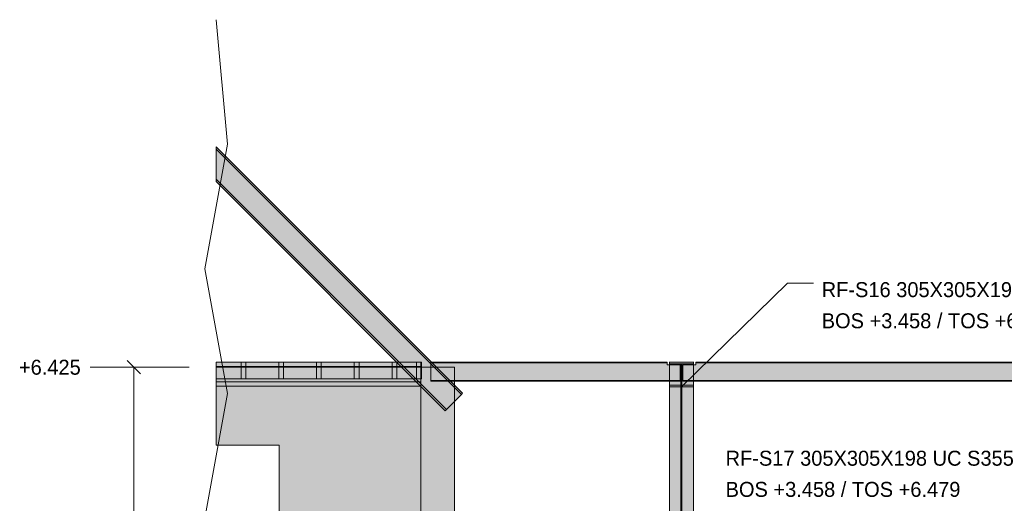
# Model space of a CAD drawing. Header units: millimetres. Extents: x 8750 to 43375, y -8109 to 26244.
# Tile 3 of 10: x 14381 to 24822, y 4984 to 10107. Entities that reach past the tile are written whole.
import ezdxf

# ---------------------------------------------------------------- set-up
doc = ezdxf.new("R2010")
doc.units = ezdxf.units.MM
for name, color, linetype in [('FILL-INK', 7, 'Continuous'), ('FILL-STEEL', 7, 'Continuous'), ('FILL-TIMBER', 7, 'Continuous'), ('FILL-WHITE', 7, 'Continuous'), ('LINE-CORE', 7, 'Continuous'), ('LINE-INK', 7, 'Continuous'), ('TEXT-INK', 7, 'Continuous')]:
    doc.layers.add(name, color=color, linetype=linetype)

msp = doc.modelspace()

# ---------------------------------------------------------------- hatches: boundary and pattern name
at = {"layer": 'FILL-INK', "true_color": 0x1a1a1f}
h = msp.add_hatch(color=256, dxfattribs=at)
h.dxf.hatch_style = 1
h.paths.add_polyline_path([(21398, 6219), (21490, 6375), (21556, 6307)])
at = {"layer": 'FILL-STEEL', "true_color": 0x0d2973}
h = msp.add_hatch(color=256, dxfattribs=at)
h.dxf.hatch_style = 1
h.paths.add_polyline_path([(21270, 6219), (21270, 6222), (21270, 6236), (21366, 6236), (21393, 6236), (21393, 6285), (21393, 6462), (21299, 6462), (21270, 6462), (21270, 6466), (21270, 6479), (21465, 6479), (21526, 6479), (21526, 6475), (21526, 6462), (21432, 6462), (21403, 6462), (21403, 6408), (21403, 6236), (21499, 6236), (21526, 6236), (21526, 6232), (21526, 6219), (21325, 6219)])
at = {"layer": 'FILL-TIMBER', "true_color": 0xedd6a8}
h = msp.add_hatch(color=256, dxfattribs=at)
h.dxf.hatch_style = 1
h.paths.add_polyline_path([(16779, 6304), (16761, 6304), (16729, 6304), (16729, 6415), (16729, 6479), (16747, 6479), (16779, 6479), (16779, 6368)])
h = msp.add_hatch(color=256, dxfattribs=at)
h.dxf.hatch_style = 1
h.paths.add_polyline_path([(17179, 6368), (17179, 6304), (17161, 6304), (17129, 6304), (17129, 6415), (17129, 6479), (17147, 6479), (17179, 6479)])
h = msp.add_hatch(color=256, dxfattribs=at)
h.dxf.hatch_style = 1
h.paths.add_polyline_path([(17579, 6368), (17579, 6304), (17561, 6304), (17529, 6304), (17529, 6415), (17529, 6479), (17547, 6479), (17579, 6479)])
h = msp.add_hatch(color=256, dxfattribs=at)
h.dxf.hatch_style = 1
h.paths.add_polyline_path([(17979, 6368), (17979, 6304), (17961, 6304), (17929, 6304), (17929, 6415), (17929, 6479), (17947, 6479), (17979, 6479)])
h = msp.add_hatch(color=256, dxfattribs=at)
h.dxf.hatch_style = 1
h.paths.add_polyline_path([(18379, 6304), (18361, 6304), (18329, 6304), (18329, 6415), (18329, 6479), (18347, 6479), (18379, 6479), (18379, 6368)])
h = msp.add_hatch(color=256, dxfattribs=at)
h.dxf.hatch_style = 1
h.paths.add_polyline_path([(18640, 6304), (18622, 6304), (18590, 6304), (18590, 6415), (18590, 6479), (18608, 6479), (18640, 6479), (18640, 6368)])
at = {"layer": 'FILL-WHITE', "true_color": 0xffffff}
h = msp.add_hatch(color=256, dxfattribs=at)
h.dxf.hatch_style = 1
h.paths.add_polyline_path([(19077, 6149), (19065, 6137), (16465, 8736), (16465, 8760)])
h = msp.add_hatch(color=256, dxfattribs=at)
h.dxf.hatch_style = 1
h.paths.add_polyline_path([(19077, 6149), (19065, 6137), (16465, 8736), (16465, 8760)])
h = msp.add_hatch(color=256, dxfattribs=at)
h.dxf.hatch_style = 1
h.paths.add_polyline_path([(19077, 6149), (19077, 6149), (19077, 6149), (19077, 6149), (19077, 6149), (19065, 6137), (16465, 8736), (16465, 8760)])
h = msp.add_hatch(color=256, dxfattribs=at)
h.dxf.hatch_style = 1
h.paths.add_polyline_path([(19077, 6149), (19077, 6149), (19077, 6149), (19077, 6149), (19077, 6149), (19065, 6137), (16465, 8736), (16465, 8760)])
h = msp.add_hatch(color=256, dxfattribs=at)
h.dxf.hatch_style = 1
h.paths.add_polyline_path([(19065, 6137), (18905, 5977), (16465, 8417), (16465, 8736)])
h = msp.add_hatch(color=256, dxfattribs=at)
h.dxf.hatch_style = 1
h.paths.add_polyline_path([(19065, 6137), (18905, 5977), (16465, 8417), (16465, 8736)])
h = msp.add_hatch(color=256, dxfattribs=at)
h.dxf.hatch_style = 1
h.paths.add_polyline_path([(19065, 6137), (19065, 6137), (18905, 5977), (16465, 8417), (16465, 8736)])
h = msp.add_hatch(color=256, dxfattribs=at)
h.dxf.hatch_style = 1
h.paths.add_polyline_path([(19065, 6137), (19065, 6137), (18905, 5977), (16465, 8417), (16465, 8736)])
h = msp.add_hatch(color=256, dxfattribs=at)
h.dxf.hatch_style = 1
h.paths.add_polyline_path([(18905, 5977), (18905, 5977), (18905, 5977), (18893, 5965), (16465, 8392), (16465, 8417)])
h = msp.add_hatch(color=256, dxfattribs=at)
h.dxf.hatch_style = 1
h.paths.add_polyline_path([(18905, 5977), (18905, 5977), (18905, 5977), (18893, 5965), (16465, 8392), (16465, 8417)])
h = msp.add_hatch(color=256, dxfattribs=at)
h.dxf.hatch_style = 1
h.paths.add_polyline_path([(18905, 5977), (18905, 5977), (18905, 5977), (18905, 5977), (18893, 5965), (16465, 8392), (16465, 8417)])
h = msp.add_hatch(color=256, dxfattribs=at)
h.dxf.hatch_style = 1
h.paths.add_polyline_path([(18905, 5977), (18905, 5977), (18905, 5977), (18905, 5977), (18893, 5965), (16465, 8392), (16465, 8417)])
h = msp.add_hatch(color=256, dxfattribs=at)
h.dxf.hatch_style = 1
h.paths.add_polyline_path([(18635, 6479), (18635, 6432), (16465, 6432), (16465, 6479)])
h = msp.add_hatch(color=256, dxfattribs=at)
h.dxf.hatch_style = 1
h.paths.add_polyline_path([(18635, 6479), (18635, 6479), (18635, 6432), (16465, 6432), (16465, 6479)])
h = msp.add_hatch(color=256, dxfattribs=at)
h.dxf.hatch_style = 1
h.paths.add_polyline_path([(18635, 6479), (18635, 6432), (16465, 6432), (16465, 6479)])
h = msp.add_hatch(color=256, dxfattribs=at)
h.dxf.hatch_style = 1
h.paths.add_polyline_path([(18635, 6479), (18635, 6479), (18635, 6432), (16465, 6432), (16465, 6479)])
h = msp.add_hatch(color=256, dxfattribs=at)
h.dxf.hatch_style = 1
h.paths.add_polyline_path([(18635, 6479), (18635, 6432), (16465, 6432), (16465, 6479)])
h = msp.add_hatch(color=256, dxfattribs=at)
h.dxf.hatch_style = 1
h.paths.add_polyline_path([(18635, 6479), (18635, 6479), (18635, 6432), (16465, 6432), (16465, 6479)])
h = msp.add_hatch(color=256, dxfattribs=at)
h.dxf.hatch_style = 1
h.paths.add_polyline_path([(18635, 6479), (18635, 6432), (16465, 6432), (16465, 6479)])
h = msp.add_hatch(color=256, dxfattribs=at)
h.dxf.hatch_style = 1
h.paths.add_polyline_path([(18635, 6479), (18635, 6479), (18635, 6432), (16465, 6432), (16465, 6479)])
h = msp.add_hatch(color=256, dxfattribs=at)
h.dxf.hatch_style = 1
h.paths.add_polyline_path([(18635, 6479), (18635, 6432), (16465, 6432), (16465, 6479)])
h = msp.add_hatch(color=256, dxfattribs=at)
h.dxf.hatch_style = 1
h.paths.add_polyline_path([(18635, 6479), (18635, 6479), (18635, 6432), (16465, 6432), (16465, 6479)])
h = msp.add_hatch(color=256, dxfattribs=at)
h.dxf.hatch_style = 1
h.paths.add_polyline_path([(18635, 6479), (18635, 6432), (16465, 6432), (16465, 6479)])
h = msp.add_hatch(color=256, dxfattribs=at)
h.dxf.hatch_style = 1
h.paths.add_polyline_path([(18635, 6479), (18635, 6479), (18635, 6432), (16465, 6432), (16465, 6479)])
h = msp.add_hatch(color=256, dxfattribs=at)
h.dxf.hatch_style = 1
h.paths.add_polyline_path([(18635, 6479), (18635, 6432), (16465, 6432), (16465, 6479)])
h = msp.add_hatch(color=256, dxfattribs=at)
h.dxf.hatch_style = 1
h.paths.add_polyline_path([(18635, 6479), (18635, 6479), (18635, 6432), (16465, 6432), (16465, 6479)])
h = msp.add_hatch(color=256, dxfattribs=at)
h.dxf.hatch_style = 1
h.paths.add_polyline_path([(18635, 6479), (18635, 6432), (16465, 6432), (16465, 6479)])
h = msp.add_hatch(color=256, dxfattribs=at)
h.dxf.hatch_style = 1
h.paths.add_polyline_path([(18635, 6479), (18635, 6479), (18635, 6432), (16465, 6432), (16465, 6479)])
h = msp.add_hatch(color=256, dxfattribs=at)
h.dxf.hatch_style = 1
h.paths.add_polyline_path([(18635, 6479), (18635, 6432), (16465, 6432), (16465, 6479)])
h = msp.add_hatch(color=256, dxfattribs=at)
h.dxf.hatch_style = 1
h.paths.add_polyline_path([(18635, 6479), (18635, 6479), (18635, 6432), (16465, 6432), (16465, 6479)])
h = msp.add_hatch(color=256, dxfattribs=at)
h.dxf.hatch_style = 1
h.paths.add_polyline_path([(18635, 6479), (18635, 6432), (16465, 6432), (16465, 6479)])
h = msp.add_hatch(color=256, dxfattribs=at)
h.dxf.hatch_style = 1
h.paths.add_polyline_path([(18635, 6479), (18635, 6479), (18635, 6432), (16465, 6432), (16465, 6479)])
h = msp.add_hatch(color=256, dxfattribs=at)
h.dxf.hatch_style = 1
h.paths.add_polyline_path([(18635, 6479), (18635, 6432), (16465, 6432), (16465, 6479)])
h = msp.add_hatch(color=256, dxfattribs=at)
h.dxf.hatch_style = 1
h.paths.add_polyline_path([(18635, 6479), (18635, 6479), (18635, 6432), (16465, 6432), (16465, 6479)])
h = msp.add_hatch(color=256, dxfattribs=at)
h.dxf.hatch_style = 1
h.paths.add_polyline_path([(18635, 6479), (18635, 6432), (16465, 6432), (16465, 6479)])
h = msp.add_hatch(color=256, dxfattribs=at)
h.dxf.hatch_style = 1
h.paths.add_polyline_path([(18635, 6479), (18635, 6479), (18635, 6432), (16465, 6432), (16465, 6479)])
h = msp.add_hatch(color=256, dxfattribs=at)
h.dxf.hatch_style = 1
h.paths.add_polyline_path([(18635, 6479), (18635, 6432), (16465, 6432), (16465, 6479)])
h = msp.add_hatch(color=256, dxfattribs=at)
h.dxf.hatch_style = 1
h.paths.add_polyline_path([(18635, 6479), (18635, 6479), (18635, 6432), (16465, 6432), (16465, 6479)])
h = msp.add_hatch(color=256, dxfattribs=at)
h.dxf.hatch_style = 1
h.paths.add_polyline_path([(18635, 6479), (18635, 6432), (16465, 6432), (16465, 6479)])
h = msp.add_hatch(color=256, dxfattribs=at)
h.dxf.hatch_style = 1
h.paths.add_polyline_path([(18635, 6479), (18635, 6479), (18635, 6432), (16465, 6432), (16465, 6479)])
h = msp.add_hatch(color=256, dxfattribs=at)
h.dxf.hatch_style = 1
h.paths.add_polyline_path([(18635, 6479), (18635, 6432), (16465, 6432), (16465, 6479)])
h = msp.add_hatch(color=256, dxfattribs=at)
h.dxf.hatch_style = 1
h.paths.add_polyline_path([(18635, 6479), (18635, 6479), (18635, 6432), (16465, 6432), (16465, 6479)])
h = msp.add_hatch(color=256, dxfattribs=at)
h.dxf.hatch_style = 1
h.paths.add_polyline_path([(18635, 6479), (18635, 6432), (16465, 6432), (16465, 6479)])
h = msp.add_hatch(color=256, dxfattribs=at)
h.dxf.hatch_style = 1
h.paths.add_polyline_path([(18635, 6479), (18635, 6479), (18635, 6432), (16465, 6432), (16465, 6479)])
h = msp.add_hatch(color=256, dxfattribs=at)
h.dxf.hatch_style = 1
h.paths.add_polyline_path([(18635, 6479), (18635, 6432), (16465, 6432), (16465, 6479)])
h = msp.add_hatch(color=256, dxfattribs=at)
h.dxf.hatch_style = 1
h.paths.add_polyline_path([(18635, 6479), (18635, 6479), (18635, 6432), (16465, 6432), (16465, 6479)])
h = msp.add_hatch(color=256, dxfattribs=at)
h.dxf.hatch_style = 1
h.paths.add_polyline_path([(18635, 6479), (18635, 6432), (16465, 6432), (16465, 6479)])
h = msp.add_hatch(color=256, dxfattribs=at)
h.dxf.hatch_style = 1
h.paths.add_polyline_path([(18635, 6479), (18635, 6479), (18635, 6432), (16465, 6432), (16465, 6479)])
h = msp.add_hatch(color=256, dxfattribs=at)
h.dxf.hatch_style = 1
h.paths.add_polyline_path([(18635, 6479), (18635, 6432), (16465, 6432), (16465, 6479)])
h = msp.add_hatch(color=256, dxfattribs=at)
h.dxf.hatch_style = 1
h.paths.add_polyline_path([(18635, 6479), (18635, 6479), (18635, 6432), (16465, 6432), (16465, 6479)])
h = msp.add_hatch(color=256, dxfattribs=at)
h.dxf.hatch_style = 1
h.paths.add_polyline_path([(18635, 6479), (18635, 6432), (16465, 6432), (16465, 6479)])
h = msp.add_hatch(color=256, dxfattribs=at)
h.dxf.hatch_style = 1
h.paths.add_polyline_path([(18635, 6479), (18635, 6479), (18635, 6432), (16465, 6432), (16465, 6479)])
h = msp.add_hatch(color=256, dxfattribs=at)
h.dxf.hatch_style = 1
h.paths.add_polyline_path([(18635, 6479), (18635, 6304), (16465, 6304), (16465, 6479)])
h = msp.add_hatch(color=256, dxfattribs=at)
h.dxf.hatch_style = 1
h.paths.add_polyline_path([(18635, 6479), (18635, 6304), (16465, 6304), (16465, 6479)])
h = msp.add_hatch(color=256, dxfattribs=at)
h.dxf.hatch_style = 1
h.paths.add_polyline_path([(16779, 6479), (16779, 6304), (16729, 6304), (16729, 6479)])
h = msp.add_hatch(color=256, dxfattribs=at)
h.dxf.hatch_style = 1
h.paths.add_polyline_path([(17179, 6479), (17179, 6304), (17129, 6304), (17129, 6479)])
h = msp.add_hatch(color=256, dxfattribs=at)
h.dxf.hatch_style = 1
h.paths.add_polyline_path([(17579, 6479), (17579, 6304), (17529, 6304), (17529, 6479)])
h = msp.add_hatch(color=256, dxfattribs=at)
h.dxf.hatch_style = 1
h.paths.add_polyline_path([(17979, 6479), (17979, 6304), (17929, 6304), (17929, 6479)])
h = msp.add_hatch(color=256, dxfattribs=at)
h.dxf.hatch_style = 1
h.paths.add_polyline_path([(18379, 6479), (18379, 6304), (18329, 6304), (18329, 6479)])
h = msp.add_hatch(color=256, dxfattribs=at)
h.dxf.hatch_style = 1
h.paths.add_polyline_path([(18640, 6479), (18640, 6304), (18590, 6304), (18590, 6479)])
h = msp.add_hatch(color=256, dxfattribs=at)
h.dxf.hatch_style = 1
h.paths.add_polyline_path([(18742, 6479), (21245, 6479), (21245, 6479), (21245, 6471), (18742, 6471), (18742, 6471)])
h = msp.add_hatch(color=256, dxfattribs=at)
h.dxf.hatch_style = 1
h.paths.add_polyline_path([(21245, 6479), (21245, 6471), (18742, 6471), (18742, 6479)])
h = msp.add_hatch(color=256, dxfattribs=at)
h.dxf.hatch_style = 1
h.paths.add_polyline_path([(21270, 6479), (21270, 6479), (21268, 6479), (21268, 6479), (21268, 6479)])
h = msp.add_hatch(color=256, dxfattribs=at)
h.dxf.hatch_style = 1
h.paths.add_polyline_path([(21270, 6479), (21526, 6479), (21526, 3642), (21270, 3642)])
h = msp.add_hatch(color=256, dxfattribs=at)
h.dxf.hatch_style = 1
h.paths.add_polyline_path([(21526, 6479), (21526, 6462), (21526, 6462), (21526, 6462), (21270, 6462), (21270, 6462), (21270, 6462), (21270, 6479)])
h = msp.add_hatch(color=256, dxfattribs=at)
h.dxf.hatch_style = 1
h.paths.add_polyline_path([(21526, 6479), (21528, 6479), (21528, 6479), (21528, 6479), (21526, 6479)])
h = msp.add_hatch(color=256, dxfattribs=at)
h.dxf.hatch_style = 1
h.paths.add_polyline_path([(21551, 6479), (26087, 6479), (26087, 6471), (21551, 6471)])
h = msp.add_hatch(color=256, dxfattribs=at)
h.dxf.hatch_style = 1
h.paths.add_polyline_path([(26087, 6479), (26087, 6471), (21551, 6471), (21551, 6479)])
h = msp.add_hatch(color=256, dxfattribs=at)
h.dxf.hatch_style = 1
h.paths.add_polyline_path([(18635, 6432), (18635, 6272), (16465, 6272), (16465, 6432)])
h = msp.add_hatch(color=256, dxfattribs=at)
h.dxf.hatch_style = 1
h.paths.add_polyline_path([(18635, 6432), (18635, 6272), (16465, 6272), (16465, 6432)])
h = msp.add_hatch(color=256, dxfattribs=at)
h.dxf.hatch_style = 1
h.paths.add_polyline_path([(18635, 6432), (18635, 6272), (16465, 6272), (16465, 6432)])
h = msp.add_hatch(color=256, dxfattribs=at)
h.dxf.hatch_style = 1
h.paths.add_polyline_path([(18635, 6432), (18635, 6272), (16465, 6272), (16465, 6432)])
h = msp.add_hatch(color=256, dxfattribs=at)
h.dxf.hatch_style = 1
h.paths.add_polyline_path([(18635, 6432), (18635, 6272), (16465, 6272), (16465, 6432)])
h = msp.add_hatch(color=256, dxfattribs=at)
h.dxf.hatch_style = 1
h.paths.add_polyline_path([(18635, 6432), (18635, 6272), (16465, 6272), (16465, 6432)])
h = msp.add_hatch(color=256, dxfattribs=at)
h.dxf.hatch_style = 1
h.paths.add_polyline_path([(18635, 6432), (18635, 6272), (16465, 6272), (16465, 6432)])
h = msp.add_hatch(color=256, dxfattribs=at)
h.dxf.hatch_style = 1
h.paths.add_polyline_path([(18635, 6432), (18635, 6272), (16465, 6272), (16465, 6432)])
h = msp.add_hatch(color=256, dxfattribs=at)
h.dxf.hatch_style = 1
h.paths.add_polyline_path([(18635, 6432), (18635, 6272), (16465, 6272), (16465, 6432)])
h = msp.add_hatch(color=256, dxfattribs=at)
h.dxf.hatch_style = 1
h.paths.add_polyline_path([(18635, 6432), (18635, 6272), (16465, 6272), (16465, 6432)])
h = msp.add_hatch(color=256, dxfattribs=at)
h.dxf.hatch_style = 1
h.paths.add_polyline_path([(18635, 6432), (18635, 6272), (16465, 6272), (16465, 6432)])
h = msp.add_hatch(color=256, dxfattribs=at)
h.dxf.hatch_style = 1
h.paths.add_polyline_path([(18635, 6432), (18635, 6272), (16465, 6272), (16465, 6432)])
h = msp.add_hatch(color=256, dxfattribs=at)
h.dxf.hatch_style = 1
h.paths.add_polyline_path([(18635, 6432), (18635, 6272), (16465, 6272), (16465, 6432)])
h = msp.add_hatch(color=256, dxfattribs=at)
h.dxf.hatch_style = 1
h.paths.add_polyline_path([(18635, 6432), (18635, 6272), (16465, 6272), (16465, 6432)])
h = msp.add_hatch(color=256, dxfattribs=at)
h.dxf.hatch_style = 1
h.paths.add_polyline_path([(18635, 6432), (18635, 6272), (16465, 6272), (16465, 6432)])
h = msp.add_hatch(color=256, dxfattribs=at)
h.dxf.hatch_style = 1
h.paths.add_polyline_path([(18635, 6432), (18635, 6272), (16465, 6272), (16465, 6432)])
h = msp.add_hatch(color=256, dxfattribs=at)
h.dxf.hatch_style = 1
h.paths.add_polyline_path([(18635, 6432), (18635, 6272), (16465, 6272), (16465, 6432)])
h = msp.add_hatch(color=256, dxfattribs=at)
h.dxf.hatch_style = 1
h.paths.add_polyline_path([(18635, 6432), (18635, 6272), (16465, 6272), (16465, 6432)])
h = msp.add_hatch(color=256, dxfattribs=at)
h.dxf.hatch_style = 1
h.paths.add_polyline_path([(18635, 6432), (18635, 6272), (16465, 6272), (16465, 6432)])
h = msp.add_hatch(color=256, dxfattribs=at)
h.dxf.hatch_style = 1
h.paths.add_polyline_path([(18635, 6432), (18635, 6272), (16465, 6272), (16465, 6432)])
h = msp.add_hatch(color=256, dxfattribs=at)
h.dxf.hatch_style = 1
h.paths.add_polyline_path([(18635, 6432), (18635, 6272), (16465, 6272), (16465, 6432)])
h = msp.add_hatch(color=256, dxfattribs=at)
h.dxf.hatch_style = 1
h.paths.add_polyline_path([(18635, 6432), (18635, 6272), (16465, 6272), (16465, 6432)])
h = msp.add_hatch(color=256, dxfattribs=at)
h.dxf.hatch_style = 1
h.paths.add_polyline_path([(18635, 6432), (18635, 6272), (16465, 6272), (16465, 6432)])
h = msp.add_hatch(color=256, dxfattribs=at)
h.dxf.hatch_style = 1
h.paths.add_polyline_path([(18635, 6432), (18635, 6272), (16465, 6272), (16465, 6432)])
h = msp.add_hatch(color=256, dxfattribs=at)
h.dxf.hatch_style = 1
h.paths.add_polyline_path([(18635, 6432), (18635, 6272), (16465, 6272), (16465, 6432)])
h = msp.add_hatch(color=256, dxfattribs=at)
h.dxf.hatch_style = 1
h.paths.add_polyline_path([(18635, 6432), (18635, 6272), (16465, 6272), (16465, 6432)])
h = msp.add_hatch(color=256, dxfattribs=at)
h.dxf.hatch_style = 1
h.paths.add_polyline_path([(18635, 6432), (18635, 6272), (16465, 6272), (16465, 6432)])
h = msp.add_hatch(color=256, dxfattribs=at)
h.dxf.hatch_style = 1
h.paths.add_polyline_path([(18635, 6432), (18635, 6272), (16465, 6272), (16465, 6432)])
h = msp.add_hatch(color=256, dxfattribs=at)
h.dxf.hatch_style = 1
h.paths.add_polyline_path([(18635, 6432), (18635, 6272), (16465, 6272), (16465, 6432)])
h = msp.add_hatch(color=256, dxfattribs=at)
h.dxf.hatch_style = 1
h.paths.add_polyline_path([(18635, 6432), (18635, 6272), (16465, 6272), (16465, 6432)])
h = msp.add_hatch(color=256, dxfattribs=at)
h.dxf.hatch_style = 1
h.paths.add_polyline_path([(18635, 6432), (18635, 6272), (16465, 6272), (16465, 6432)])
h = msp.add_hatch(color=256, dxfattribs=at)
h.dxf.hatch_style = 1
h.paths.add_polyline_path([(18635, 6432), (18635, 6272), (16465, 6272), (16465, 6432)])
h = msp.add_hatch(color=256, dxfattribs=at)
h.dxf.hatch_style = 1
h.paths.add_polyline_path([(18635, 6432), (18635, 6272), (16465, 6272), (16465, 6432)])
h = msp.add_hatch(color=256, dxfattribs=at)
h.dxf.hatch_style = 1
h.paths.add_polyline_path([(18635, 6432), (18635, 6272), (16465, 6272), (16465, 6432)])
h = msp.add_hatch(color=256, dxfattribs=at)
h.dxf.hatch_style = 1
h.paths.add_polyline_path([(18635, 6432), (18635, 6272), (16465, 6272), (16465, 6432)])
h = msp.add_hatch(color=256, dxfattribs=at)
h.dxf.hatch_style = 1
h.paths.add_polyline_path([(18635, 6432), (18635, 6272), (16465, 6272), (16465, 6432)])
h = msp.add_hatch(color=256, dxfattribs=at)
h.dxf.hatch_style = 1
h.paths.add_polyline_path([(18635, 6432), (18635, 6272), (16465, 6272), (16465, 6432)])
h = msp.add_hatch(color=256, dxfattribs=at)
h.dxf.hatch_style = 1
h.paths.add_polyline_path([(18635, 6432), (18635, 6272), (16465, 6272), (16465, 6432)])
h = msp.add_hatch(color=256, dxfattribs=at)
h.dxf.hatch_style = 1
h.paths.add_polyline_path([(18635, 6432), (18635, 6272), (16465, 6272), (16465, 6432)])
h = msp.add_hatch(color=256, dxfattribs=at)
h.dxf.hatch_style = 1
h.paths.add_polyline_path([(18635, 6432), (18635, 6272), (16465, 6272), (16465, 6432)])
h = msp.add_hatch(color=256, dxfattribs=at)
h.dxf.hatch_style = 1
h.paths.add_polyline_path([(18635, 6425), (18635, 3558), (16465, 3558), (16465, 3875), (17133, 3875), (17133, 5600), (16465, 5600), (16465, 6425)])
h = msp.add_hatch(color=256, dxfattribs=at)
h.dxf.hatch_style = 1
h.paths.add_polyline_path([(18635, 6425), (18635, 3558), (16465, 3558), (16465, 3875), (17133, 3875), (17133, 5600), (16465, 5600), (16465, 6425)])
h = msp.add_hatch(color=256, dxfattribs=at)
h.dxf.hatch_style = 1
h.paths.add_polyline_path([(18991, 6425), (18991, 3558), (18991, 3558), (18635, 3558), (18635, 6425), (18635, 6425)])
h = msp.add_hatch(color=256, dxfattribs=at)
h.dxf.hatch_style = 1
h.paths.add_polyline_path([(18635, 6425), (18991, 6425), (18991, 6425), (18991, 3558), (18635, 3558), (18635, 3556), (18635, 3556), (18635, 6425)])
h = msp.add_hatch(color=256, dxfattribs=at)
h.dxf.hatch_style = 1
h.paths.add_polyline_path([(18991, 6425), (18991, 3350), (18635, 3350), (18635, 6425)])
h = msp.add_hatch(color=256, dxfattribs=at)
h.dxf.hatch_style = 1
h.paths.add_polyline_path([(18635, 6425), (18991, 6425), (18991, 3424), (18635, 3424)])
h = msp.add_hatch(color=256, dxfattribs=at)
h.dxf.hatch_style = 1
h.paths.add_polyline_path([(18742, 6471), (21245, 6471), (21245, 6450), (21383, 6450), (21383, 6284), (21245, 6284), (18742, 6284)])
h = msp.add_hatch(color=256, dxfattribs=at)
h.dxf.hatch_style = 1
h.paths.add_polyline_path([(21245, 6471), (21245, 6450), (21383, 6450), (21383, 6284), (21245, 6284), (18742, 6284), (18742, 6471)])
h = msp.add_hatch(color=256, dxfattribs=at)
h.dxf.hatch_style = 1
h.paths.add_polyline_path([(21393, 6462), (21393, 3630), (21270, 3630), (21270, 6462)])
h = msp.add_hatch(color=256, dxfattribs=at)
h.dxf.hatch_style = 1
h.paths.add_polyline_path([(21270, 6219), (21270, 6236), (21270, 6236), (21270, 6236), (21393, 6236), (21393, 6462), (21393, 6462), (21403, 6462), (21403, 6462), (21403, 6236), (21526, 6236), (21526, 6236), (21526, 6236), (21526, 6219), (21526, 6219), (21526, 6219), (21270, 6219), (21270, 6219)])
h = msp.add_hatch(color=256, dxfattribs=at)
h.dxf.hatch_style = 1
h.paths.add_polyline_path([(21526, 6462), (21526, 3630), (21403, 3630), (21403, 6462)])
h = msp.add_hatch(color=256, dxfattribs=at)
h.dxf.hatch_style = 1
h.paths.add_polyline_path([(21413, 6450), (21551, 6450), (21551, 6471), (26087, 6471), (26087, 6471), (26087, 6471), (26087, 6471), (26087, 6450), (26225, 6450), (26225, 6284), (26087, 6284), (21551, 6284), (21551, 6284), (21413, 6284)])
h = msp.add_hatch(color=256, dxfattribs=at)
h.dxf.hatch_style = 1
h.paths.add_polyline_path([(21551, 6450), (21551, 6471), (21551, 6471), (21551, 6471), (21551, 6471), (26087, 6471), (26087, 6450), (26225, 6450), (26225, 6284), (26087, 6284), (26087, 6284), (21551, 6284), (21413, 6284), (21413, 6450)])
h = msp.add_hatch(color=256, dxfattribs=at)
h.dxf.hatch_style = 1
h.paths.add_polyline_path([(18635, 6272), (18635, 6225), (16465, 6225), (16465, 6272)])
h = msp.add_hatch(color=256, dxfattribs=at)
h.dxf.hatch_style = 1
h.paths.add_polyline_path([(18635, 6272), (18635, 6272), (18635, 6225), (16465, 6225), (16465, 6272)])
h = msp.add_hatch(color=256, dxfattribs=at)
h.dxf.hatch_style = 1
h.paths.add_polyline_path([(18635, 6272), (18635, 6225), (16465, 6225), (16465, 6272)])
h = msp.add_hatch(color=256, dxfattribs=at)
h.dxf.hatch_style = 1
h.paths.add_polyline_path([(18635, 6272), (18635, 6272), (18635, 6225), (16465, 6225), (16465, 6272)])
h = msp.add_hatch(color=256, dxfattribs=at)
h.dxf.hatch_style = 1
h.paths.add_polyline_path([(18635, 6272), (18635, 6225), (16465, 6225), (16465, 6272)])
h = msp.add_hatch(color=256, dxfattribs=at)
h.dxf.hatch_style = 1
h.paths.add_polyline_path([(18635, 6272), (18635, 6272), (18635, 6225), (16465, 6225), (16465, 6272)])
h = msp.add_hatch(color=256, dxfattribs=at)
h.dxf.hatch_style = 1
h.paths.add_polyline_path([(18635, 6272), (18635, 6225), (16465, 6225), (16465, 6272)])
h = msp.add_hatch(color=256, dxfattribs=at)
h.dxf.hatch_style = 1
h.paths.add_polyline_path([(18635, 6272), (18635, 6272), (18635, 6225), (16465, 6225), (16465, 6272)])
h = msp.add_hatch(color=256, dxfattribs=at)
h.dxf.hatch_style = 1
h.paths.add_polyline_path([(18635, 6272), (18635, 6225), (16465, 6225), (16465, 6272)])
h = msp.add_hatch(color=256, dxfattribs=at)
h.dxf.hatch_style = 1
h.paths.add_polyline_path([(18635, 6272), (18635, 6272), (18635, 6225), (16465, 6225), (16465, 6272)])
h = msp.add_hatch(color=256, dxfattribs=at)
h.dxf.hatch_style = 1
h.paths.add_polyline_path([(18635, 6272), (18635, 6225), (16465, 6225), (16465, 6272)])
h = msp.add_hatch(color=256, dxfattribs=at)
h.dxf.hatch_style = 1
h.paths.add_polyline_path([(18635, 6272), (18635, 6272), (18635, 6225), (16465, 6225), (16465, 6272)])
h = msp.add_hatch(color=256, dxfattribs=at)
h.dxf.hatch_style = 1
h.paths.add_polyline_path([(18635, 6272), (18635, 6225), (16465, 6225), (16465, 6272)])
h = msp.add_hatch(color=256, dxfattribs=at)
h.dxf.hatch_style = 1
h.paths.add_polyline_path([(18635, 6272), (18635, 6272), (18635, 6225), (16465, 6225), (16465, 6272)])
h = msp.add_hatch(color=256, dxfattribs=at)
h.dxf.hatch_style = 1
h.paths.add_polyline_path([(18635, 6272), (18635, 6225), (16465, 6225), (16465, 6272)])
h = msp.add_hatch(color=256, dxfattribs=at)
h.dxf.hatch_style = 1
h.paths.add_polyline_path([(18635, 6272), (18635, 6272), (18635, 6225), (16465, 6225), (16465, 6272)])
h = msp.add_hatch(color=256, dxfattribs=at)
h.dxf.hatch_style = 1
h.paths.add_polyline_path([(18635, 6272), (18635, 6225), (16465, 6225), (16465, 6272)])
h = msp.add_hatch(color=256, dxfattribs=at)
h.dxf.hatch_style = 1
h.paths.add_polyline_path([(18635, 6272), (18635, 6272), (18635, 6225), (16465, 6225), (16465, 6272)])
h = msp.add_hatch(color=256, dxfattribs=at)
h.dxf.hatch_style = 1
h.paths.add_polyline_path([(18635, 6272), (18635, 6225), (16465, 6225), (16465, 6272)])
h = msp.add_hatch(color=256, dxfattribs=at)
h.dxf.hatch_style = 1
h.paths.add_polyline_path([(18635, 6272), (18635, 6272), (18635, 6225), (16465, 6225), (16465, 6272)])
h = msp.add_hatch(color=256, dxfattribs=at)
h.dxf.hatch_style = 1
h.paths.add_polyline_path([(18635, 6272), (18635, 6225), (16465, 6225), (16465, 6272)])
h = msp.add_hatch(color=256, dxfattribs=at)
h.dxf.hatch_style = 1
h.paths.add_polyline_path([(18635, 6272), (18635, 6272), (18635, 6225), (16465, 6225), (16465, 6272)])
h = msp.add_hatch(color=256, dxfattribs=at)
h.dxf.hatch_style = 1
h.paths.add_polyline_path([(18635, 6272), (18635, 6225), (16465, 6225), (16465, 6272)])
h = msp.add_hatch(color=256, dxfattribs=at)
h.dxf.hatch_style = 1
h.paths.add_polyline_path([(18635, 6272), (18635, 6272), (18635, 6225), (16465, 6225), (16465, 6272)])
h = msp.add_hatch(color=256, dxfattribs=at)
h.dxf.hatch_style = 1
h.paths.add_polyline_path([(18635, 6272), (18635, 6225), (16465, 6225), (16465, 6272)])
h = msp.add_hatch(color=256, dxfattribs=at)
h.dxf.hatch_style = 1
h.paths.add_polyline_path([(18635, 6272), (18635, 6272), (18635, 6225), (16465, 6225), (16465, 6272)])
h = msp.add_hatch(color=256, dxfattribs=at)
h.dxf.hatch_style = 1
h.paths.add_polyline_path([(18635, 6272), (18635, 6225), (16465, 6225), (16465, 6272)])
h = msp.add_hatch(color=256, dxfattribs=at)
h.dxf.hatch_style = 1
h.paths.add_polyline_path([(18635, 6272), (18635, 6272), (18635, 6225), (16465, 6225), (16465, 6272)])
h = msp.add_hatch(color=256, dxfattribs=at)
h.dxf.hatch_style = 1
h.paths.add_polyline_path([(18635, 6272), (18635, 6225), (16465, 6225), (16465, 6272)])
h = msp.add_hatch(color=256, dxfattribs=at)
h.dxf.hatch_style = 1
h.paths.add_polyline_path([(18635, 6272), (18635, 6272), (18635, 6225), (16465, 6225), (16465, 6272)])
h = msp.add_hatch(color=256, dxfattribs=at)
h.dxf.hatch_style = 1
h.paths.add_polyline_path([(18635, 6272), (18635, 6225), (16465, 6225), (16465, 6272)])
h = msp.add_hatch(color=256, dxfattribs=at)
h.dxf.hatch_style = 1
h.paths.add_polyline_path([(18635, 6272), (18635, 6272), (18635, 6225), (16465, 6225), (16465, 6272)])
h = msp.add_hatch(color=256, dxfattribs=at)
h.dxf.hatch_style = 1
h.paths.add_polyline_path([(18635, 6272), (18635, 6225), (16465, 6225), (16465, 6272)])
h = msp.add_hatch(color=256, dxfattribs=at)
h.dxf.hatch_style = 1
h.paths.add_polyline_path([(18635, 6272), (18635, 6272), (18635, 6225), (16465, 6225), (16465, 6272)])
h = msp.add_hatch(color=256, dxfattribs=at)
h.dxf.hatch_style = 1
h.paths.add_polyline_path([(18635, 6272), (18635, 6225), (16465, 6225), (16465, 6272)])
h = msp.add_hatch(color=256, dxfattribs=at)
h.dxf.hatch_style = 1
h.paths.add_polyline_path([(18635, 6272), (18635, 6272), (18635, 6225), (16465, 6225), (16465, 6272)])
h = msp.add_hatch(color=256, dxfattribs=at)
h.dxf.hatch_style = 1
h.paths.add_polyline_path([(18635, 6272), (18635, 6225), (16465, 6225), (16465, 6272)])
h = msp.add_hatch(color=256, dxfattribs=at)
h.dxf.hatch_style = 1
h.paths.add_polyline_path([(18635, 6272), (18635, 6272), (18635, 6225), (16465, 6225), (16465, 6272)])
h = msp.add_hatch(color=256, dxfattribs=at)
h.dxf.hatch_style = 1
h.paths.add_polyline_path([(18635, 6272), (18635, 6225), (16465, 6225), (16465, 6272)])
h = msp.add_hatch(color=256, dxfattribs=at)
h.dxf.hatch_style = 1
h.paths.add_polyline_path([(18635, 6272), (18635, 6272), (18635, 6225), (16465, 6225), (16465, 6272)])
h = msp.add_hatch(color=256, dxfattribs=at)
h.dxf.hatch_style = 1
h.paths.add_polyline_path([(18742, 6284), (21245, 6284), (21245, 6284), (21383, 6284), (21383, 6276), (21245, 6276), (18742, 6276), (18742, 6276)])
h = msp.add_hatch(color=256, dxfattribs=at)
h.dxf.hatch_style = 1
h.paths.add_polyline_path([(21245, 6284), (21383, 6284), (21383, 6276), (21245, 6276), (21245, 6276), (18742, 6276), (18742, 6284)])
h = msp.add_hatch(color=256, dxfattribs=at)
h.dxf.hatch_style = 1
h.paths.add_polyline_path([(21413, 6284), (21551, 6284), (26087, 6284), (26087, 6284), (26225, 6284), (26225, 6276), (26087, 6276), (21551, 6276), (21551, 6276), (21413, 6276)])
h = msp.add_hatch(color=256, dxfattribs=at)
h.dxf.hatch_style = 1
h.paths.add_polyline_path([(26087, 6284), (26225, 6284), (26225, 6276), (21551, 6276), (21413, 6276), (21413, 6284)])
h = msp.add_hatch(color=256, dxfattribs=at)
h.dxf.hatch_style = 1
h.paths.add_polyline_path([(21393, 6236), (21393, 3470), (21270, 3470), (21270, 6236)])
h = msp.add_hatch(color=256, dxfattribs=at)
h.dxf.hatch_style = 1
h.paths.add_polyline_path([(21270, 3458), (21270, 6219), (21526, 6219), (21526, 6219), (21526, 3458), (21270, 3458)])
h = msp.add_hatch(color=256, dxfattribs=at)
h.dxf.hatch_style = 1
h.paths.add_polyline_path([(21526, 6236), (21526, 3470), (21403, 3470), (21403, 6236)])

# ---------------------------------------------------------------- linework, layer by layer
at = {"layer": 'LINE-CORE', "lineweight": 5}
for points in [[(19077, 6149), (19065, 6137), (16465, 8736), (16465, 8760)], [(19077, 6149), (19065, 6137), (16465, 8736), (16465, 8760)], [(19077, 6149), (19077, 6149), (19077, 6149), (19077, 6149), (19077, 6149), (19065, 6137), (16465, 8736), (16465, 8760)], [(19077, 6149), (19077, 6149), (19077, 6149), (19077, 6149), (19077, 6149), (19065, 6137), (16465, 8736), (16465, 8760)], [(19065, 6137), (18905, 5977), (16465, 8417), (16465, 8736)], [(19065, 6137), (18905, 5977), (16465, 8417), (16465, 8736)], [(19065, 6137), (19065, 6137), (18905, 5977), (16465, 8417), (16465, 8736)], [(19065, 6137), (19065, 6137), (18905, 5977), (16465, 8417), (16465, 8736)], [(18905, 5977), (18905, 5977), (18905, 5977), (18893, 5965), (16465, 8392), (16465, 8417)], [(18905, 5977), (18905, 5977), (18905, 5977), (18893, 5965), (16465, 8392), (16465, 8417)], [(18905, 5977), (18905, 5977), (18905, 5977), (18905, 5977), (18893, 5965), (16465, 8392), (16465, 8417)], [(18905, 5977), (18905, 5977), (18905, 5977), (18905, 5977), (18893, 5965), (16465, 8392), (16465, 8417)], [(18635, 6479), (18635, 6432), (16465, 6432), (16465, 6479)], [(18635, 6479), (18635, 6479), (18635, 6432), (16465, 6432), (16465, 6479)], [(18635, 6479), (18635, 6432), (16465, 6432), (16465, 6479)], [(18635, 6479), (18635, 6479), (18635, 6432), (16465, 6432), (16465, 6479)], [(18635, 6479), (18635, 6432), (16465, 6432), (16465, 6479)], [(18635, 6479), (18635, 6479), (18635, 6432), (16465, 6432), (16465, 6479)], [(18635, 6479), (18635, 6432), (16465, 6432), (16465, 6479)], [(18635, 6479), (18635, 6479), (18635, 6432), (16465, 6432), (16465, 6479)], [(18635, 6479), (18635, 6432), (16465, 6432), (16465, 6479)], [(18635, 6479), (18635, 6479), (18635, 6432), (16465, 6432), (16465, 6479)], [(18635, 6479), (18635, 6432), (16465, 6432), (16465, 6479)], [(18635, 6479), (18635, 6479), (18635, 6432), (16465, 6432), (16465, 6479)], [(18635, 6479), (18635, 6432), (16465, 6432), (16465, 6479)], [(18635, 6479), (18635, 6479), (18635, 6432), (16465, 6432), (16465, 6479)], [(18635, 6479), (18635, 6432), (16465, 6432), (16465, 6479)], [(18635, 6479), (18635, 6479), (18635, 6432), (16465, 6432), (16465, 6479)], [(18635, 6479), (18635, 6432), (16465, 6432), (16465, 6479)], [(18635, 6479), (18635, 6479), (18635, 6432), (16465, 6432), (16465, 6479)], [(18635, 6479), (18635, 6432), (16465, 6432), (16465, 6479)], [(18635, 6479), (18635, 6479), (18635, 6432), (16465, 6432), (16465, 6479)], [(18635, 6479), (18635, 6432), (16465, 6432), (16465, 6479)], [(18635, 6479), (18635, 6479), (18635, 6432), (16465, 6432), (16465, 6479)], [(18635, 6479), (18635, 6432), (16465, 6432), (16465, 6479)], [(18635, 6479), (18635, 6479), (18635, 6432), (16465, 6432), (16465, 6479)], [(18635, 6479), (18635, 6432), (16465, 6432), (16465, 6479)], [(18635, 6479), (18635, 6479), (18635, 6432), (16465, 6432), (16465, 6479)], [(18635, 6479), (18635, 6432), (16465, 6432), (16465, 6479)], [(18635, 6479), (18635, 6479), (18635, 6432), (16465, 6432), (16465, 6479)], [(18635, 6479), (18635, 6432), (16465, 6432), (16465, 6479)], [(18635, 6479), (18635, 6479), (18635, 6432), (16465, 6432), (16465, 6479)], [(18635, 6479), (18635, 6432), (16465, 6432), (16465, 6479)], [(18635, 6479), (18635, 6479), (18635, 6432), (16465, 6432), (16465, 6479)], [(18635, 6479), (18635, 6432), (16465, 6432), (16465, 6479)], [(18635, 6479), (18635, 6479), (18635, 6432), (16465, 6432), (16465, 6479)], [(18635, 6479), (18635, 6432), (16465, 6432), (16465, 6479)], [(18635, 6479), (18635, 6479), (18635, 6432), (16465, 6432), (16465, 6479)], [(18635, 6479), (18635, 6432), (16465, 6432), (16465, 6479)], [(18635, 6479), (18635, 6479), (18635, 6432), (16465, 6432), (16465, 6479)], [(18635, 6479), (18635, 6432), (16465, 6432), (16465, 6479)], [(18635, 6479), (18635, 6479), (18635, 6432), (16465, 6432), (16465, 6479)], [(18635, 6479), (18635, 6304), (16465, 6304), (16465, 6479)], [(18635, 6479), (18635, 6304), (16465, 6304), (16465, 6479)], [(16779, 6479), (16779, 6304), (16729, 6304), (16729, 6479)], [(17179, 6479), (17179, 6304), (17129, 6304), (17129, 6479)], [(17579, 6479), (17579, 6304), (17529, 6304), (17529, 6479)], [(17979, 6479), (17979, 6304), (17929, 6304), (17929, 6479)], [(18379, 6479), (18379, 6304), (18329, 6304), (18329, 6479)], [(18640, 6479), (18640, 6304), (18590, 6304), (18590, 6479)], [(18742, 6479), (21245, 6479), (21245, 6479), (21245, 6471), (18742, 6471), (18742, 6471)], [(21245, 6479), (21245, 6471), (18742, 6471), (18742, 6479)], [(21270, 6479), (21270, 6479), (21268, 6479), (21268, 6479), (21268, 6479)], [(21270, 6479), (21526, 6479), (21526, 3642), (21270, 3642)], [(21526, 6479), (21526, 6462), (21526, 6462), (21526, 6462), (21270, 6462), (21270, 6462), (21270, 6462), (21270, 6479)], [(21526, 6479), (21528, 6479), (21528, 6479), (21528, 6479), (21526, 6479)], [(21551, 6479), (26087, 6479), (26087, 6471), (21551, 6471)], [(26087, 6479), (26087, 6471), (21551, 6471), (21551, 6479)], [(18635, 6432), (18635, 6272), (16465, 6272), (16465, 6432)], [(18635, 6432), (18635, 6272), (16465, 6272), (16465, 6432)], [(18635, 6432), (18635, 6272), (16465, 6272), (16465, 6432)], [(18635, 6432), (18635, 6272), (16465, 6272), (16465, 6432)], [(18635, 6432), (18635, 6272), (16465, 6272), (16465, 6432)], [(18635, 6432), (18635, 6272), (16465, 6272), (16465, 6432)], [(18635, 6432), (18635, 6272), (16465, 6272), (16465, 6432)], [(18635, 6432), (18635, 6272), (16465, 6272), (16465, 6432)], [(18635, 6432), (18635, 6272), (16465, 6272), (16465, 6432)], [(18635, 6432), (18635, 6272), (16465, 6272), (16465, 6432)], [(18635, 6432), (18635, 6272), (16465, 6272), (16465, 6432)], [(18635, 6432), (18635, 6272), (16465, 6272), (16465, 6432)], [(18635, 6432), (18635, 6272), (16465, 6272), (16465, 6432)], [(18635, 6432), (18635, 6272), (16465, 6272), (16465, 6432)], [(18635, 6432), (18635, 6272), (16465, 6272), (16465, 6432)], [(18635, 6432), (18635, 6272), (16465, 6272), (16465, 6432)], [(18635, 6432), (18635, 6272), (16465, 6272), (16465, 6432)], [(18635, 6432), (18635, 6272), (16465, 6272), (16465, 6432)], [(18635, 6432), (18635, 6272), (16465, 6272), (16465, 6432)], [(18635, 6432), (18635, 6272), (16465, 6272), (16465, 6432)], [(18635, 6432), (18635, 6272), (16465, 6272), (16465, 6432)], [(18635, 6432), (18635, 6272), (16465, 6272), (16465, 6432)], [(18635, 6432), (18635, 6272), (16465, 6272), (16465, 6432)], [(18635, 6432), (18635, 6272), (16465, 6272), (16465, 6432)], [(18635, 6432), (18635, 6272), (16465, 6272), (16465, 6432)], [(18635, 6432), (18635, 6272), (16465, 6272), (16465, 6432)], [(18635, 6432), (18635, 6272), (16465, 6272), (16465, 6432)], [(18635, 6432), (18635, 6272), (16465, 6272), (16465, 6432)], [(18635, 6432), (18635, 6272), (16465, 6272), (16465, 6432)], [(18635, 6432), (18635, 6272), (16465, 6272), (16465, 6432)], [(18635, 6432), (18635, 6272), (16465, 6272), (16465, 6432)], [(18635, 6432), (18635, 6272), (16465, 6272), (16465, 6432)], [(18635, 6432), (18635, 6272), (16465, 6272), (16465, 6432)], [(18635, 6432), (18635, 6272), (16465, 6272), (16465, 6432)], [(18635, 6432), (18635, 6272), (16465, 6272), (16465, 6432)], [(18635, 6432), (18635, 6272), (16465, 6272), (16465, 6432)], [(18635, 6432), (18635, 6272), (16465, 6272), (16465, 6432)], [(18635, 6432), (18635, 6272), (16465, 6272), (16465, 6432)], [(18635, 6432), (18635, 6272), (16465, 6272), (16465, 6432)], [(18635, 6432), (18635, 6272), (16465, 6272), (16465, 6432)], [(18635, 6425), (18635, 3558), (16465, 3558), (16465, 3875), (17133, 3875), (17133, 5600), (16465, 5600), (16465, 6425)], [(18635, 6425), (18635, 3558), (16465, 3558), (16465, 3875), (17133, 3875), (17133, 5600), (16465, 5600), (16465, 6425)], [(18991, 6425), (18991, 3558), (18991, 3558), (18635, 3558), (18635, 6425), (18635, 6425)], [(18635, 6425), (18991, 6425), (18991, 6425), (18991, 3558), (18635, 3558), (18635, 3556), (18635, 3556), (18635, 6425)], [(18991, 6425), (18991, 3350), (18635, 3350), (18635, 6425)], [(18635, 6425), (18991, 6425), (18991, 3424), (18635, 3424)], [(18742, 6471), (21245, 6471), (21245, 6450), (21383, 6450), (21383, 6284), (21245, 6284), (18742, 6284)], [(21245, 6471), (21245, 6450), (21383, 6450), (21383, 6284), (21245, 6284), (18742, 6284), (18742, 6471)], [(21393, 6462), (21393, 3630), (21270, 3630), (21270, 6462)], [(21270, 6219), (21270, 6236), (21270, 6236), (21270, 6236), (21393, 6236), (21393, 6462), (21393, 6462), (21403, 6462), (21403, 6462), (21403, 6236), (21526, 6236), (21526, 6236), (21526, 6236), (21526, 6219), (21526, 6219), (21526, 6219), (21270, 6219), (21270, 6219)], [(21526, 6462), (21526, 3630), (21403, 3630), (21403, 6462)], [(21413, 6450), (21551, 6450), (21551, 6471), (26087, 6471), (26087, 6471), (26087, 6471), (26087, 6471), (26087, 6450), (26225, 6450), (26225, 6284), (26087, 6284), (21551, 6284), (21551, 6284), (21413, 6284)], [(21551, 6450), (21551, 6471), (21551, 6471), (21551, 6471), (21551, 6471), (26087, 6471), (26087, 6450), (26225, 6450), (26225, 6284), (26087, 6284), (26087, 6284), (21551, 6284), (21413, 6284), (21413, 6450)], [(18635, 6272), (18635, 6225), (16465, 6225), (16465, 6272)], [(18635, 6272), (18635, 6272), (18635, 6225), (16465, 6225), (16465, 6272)], [(18635, 6272), (18635, 6225), (16465, 6225), (16465, 6272)], [(18635, 6272), (18635, 6272), (18635, 6225), (16465, 6225), (16465, 6272)], [(18635, 6272), (18635, 6225), (16465, 6225), (16465, 6272)], [(18635, 6272), (18635, 6272), (18635, 6225), (16465, 6225), (16465, 6272)], [(18635, 6272), (18635, 6225), (16465, 6225), (16465, 6272)], [(18635, 6272), (18635, 6272), (18635, 6225), (16465, 6225), (16465, 6272)], [(18635, 6272), (18635, 6225), (16465, 6225), (16465, 6272)], [(18635, 6272), (18635, 6272), (18635, 6225), (16465, 6225), (16465, 6272)], [(18635, 6272), (18635, 6225), (16465, 6225), (16465, 6272)], [(18635, 6272), (18635, 6272), (18635, 6225), (16465, 6225), (16465, 6272)], [(18635, 6272), (18635, 6225), (16465, 6225), (16465, 6272)], [(18635, 6272), (18635, 6272), (18635, 6225), (16465, 6225), (16465, 6272)], [(18635, 6272), (18635, 6225), (16465, 6225), (16465, 6272)], [(18635, 6272), (18635, 6272), (18635, 6225), (16465, 6225), (16465, 6272)], [(18635, 6272), (18635, 6225), (16465, 6225), (16465, 6272)], [(18635, 6272), (18635, 6272), (18635, 6225), (16465, 6225), (16465, 6272)], [(18635, 6272), (18635, 6225), (16465, 6225), (16465, 6272)], [(18635, 6272), (18635, 6272), (18635, 6225), (16465, 6225), (16465, 6272)], [(18635, 6272), (18635, 6225), (16465, 6225), (16465, 6272)], [(18635, 6272), (18635, 6272), (18635, 6225), (16465, 6225), (16465, 6272)], [(18635, 6272), (18635, 6225), (16465, 6225), (16465, 6272)], [(18635, 6272), (18635, 6272), (18635, 6225), (16465, 6225), (16465, 6272)], [(18635, 6272), (18635, 6225), (16465, 6225), (16465, 6272)], [(18635, 6272), (18635, 6272), (18635, 6225), (16465, 6225), (16465, 6272)], [(18635, 6272), (18635, 6225), (16465, 6225), (16465, 6272)], [(18635, 6272), (18635, 6272), (18635, 6225), (16465, 6225), (16465, 6272)], [(18635, 6272), (18635, 6225), (16465, 6225), (16465, 6272)], [(18635, 6272), (18635, 6272), (18635, 6225), (16465, 6225), (16465, 6272)], [(18635, 6272), (18635, 6225), (16465, 6225), (16465, 6272)], [(18635, 6272), (18635, 6272), (18635, 6225), (16465, 6225), (16465, 6272)], [(18635, 6272), (18635, 6225), (16465, 6225), (16465, 6272)], [(18635, 6272), (18635, 6272), (18635, 6225), (16465, 6225), (16465, 6272)], [(18635, 6272), (18635, 6225), (16465, 6225), (16465, 6272)], [(18635, 6272), (18635, 6272), (18635, 6225), (16465, 6225), (16465, 6272)], [(18635, 6272), (18635, 6225), (16465, 6225), (16465, 6272)], [(18635, 6272), (18635, 6272), (18635, 6225), (16465, 6225), (16465, 6272)], [(18635, 6272), (18635, 6225), (16465, 6225), (16465, 6272)], [(18635, 6272), (18635, 6272), (18635, 6225), (16465, 6225), (16465, 6272)], [(18742, 6284), (21245, 6284), (21245, 6284), (21383, 6284), (21383, 6276), (21245, 6276), (18742, 6276), (18742, 6276)], [(21245, 6284), (21383, 6284), (21383, 6276), (21245, 6276), (21245, 6276), (18742, 6276), (18742, 6284)], [(21413, 6284), (21551, 6284), (26087, 6284), (26087, 6284), (26225, 6284), (26225, 6276), (26087, 6276), (21551, 6276), (21551, 6276), (21413, 6276)], [(26087, 6284), (26225, 6284), (26225, 6276), (21551, 6276), (21413, 6276), (21413, 6284)], [(21393, 6236), (21393, 3470), (21270, 3470), (21270, 6236)], [(21270, 3458), (21270, 6219), (21526, 6219), (21526, 6219), (21526, 3458), (21270, 3458)], [(21526, 6236), (21526, 3470), (21403, 3470), (21403, 6236)]]:
    msp.add_lwpolyline(points, close=True, dxfattribs=at)
at = {"layer": 'LINE-INK', "lineweight": 5}
for p, q in [((16585, 8787), (16465, 10107)), ((16345, 7468), (16585, 8787)), ((16585, 6148), (16345, 7468)), ((21398, 6219), (22523, 7317)), ((22523, 7317), (22798, 7317)), ((15661, 6354), (15520, 6496)), ((15238, 6425), (15128, 6425)), ((15403, 6425), (15238, 6425)), ((16178, 6425), (15403, 6425)), ((15590, -100), (15590, 6425)), ((16345, 4828), (16585, 6148))]:
    msp.add_line(p, q, dxfattribs=at)
for points in [[(16779, 6304), (16761, 6304), (16729, 6304), (16729, 6415), (16729, 6479), (16747, 6479), (16779, 6479), (16779, 6368)], [(17179, 6368), (17179, 6304), (17161, 6304), (17129, 6304), (17129, 6415), (17129, 6479), (17147, 6479), (17179, 6479)], [(17579, 6368), (17579, 6304), (17561, 6304), (17529, 6304), (17529, 6415), (17529, 6479), (17547, 6479), (17579, 6479)], [(17979, 6368), (17979, 6304), (17961, 6304), (17929, 6304), (17929, 6415), (17929, 6479), (17947, 6479), (17979, 6479)], [(18379, 6304), (18361, 6304), (18329, 6304), (18329, 6415), (18329, 6479), (18347, 6479), (18379, 6479), (18379, 6368)], [(18640, 6304), (18622, 6304), (18590, 6304), (18590, 6415), (18590, 6479), (18608, 6479), (18640, 6479), (18640, 6368)], [(21270, 6219), (21270, 6222), (21270, 6236), (21366, 6236), (21393, 6236), (21393, 6285), (21393, 6462), (21299, 6462), (21270, 6462), (21270, 6466), (21270, 6479), (21465, 6479), (21526, 6479), (21526, 6475), (21526, 6462), (21432, 6462), (21403, 6462), (21403, 6408), (21403, 6236), (21499, 6236), (21526, 6236), (21526, 6232), (21526, 6219), (21325, 6219)]]:
    msp.add_lwpolyline(points, close=True, dxfattribs=at)

# ---------------------------------------------------------------- texts
at = {"layer": 'TEXT-INK'}
for s, height, p in [('RF-S16 305X305X198 UC S355', 158.75, (22885, 7168)), ('BOS +3.458 / TOS +6.479', 158.75, (22885, 6838)), ('+6.425', 158.7, (14373, 6346)), ('RF-S17 305X305X198 UC S355', 158.75, (21866, 5382)), ('BOS +3.458 / TOS +6.479', 158.75, (21866, 5052))]:
    msp.add_text(s, height=height, dxfattribs=at).set_placement(p)

doc.saveas('drawing.dxf')
